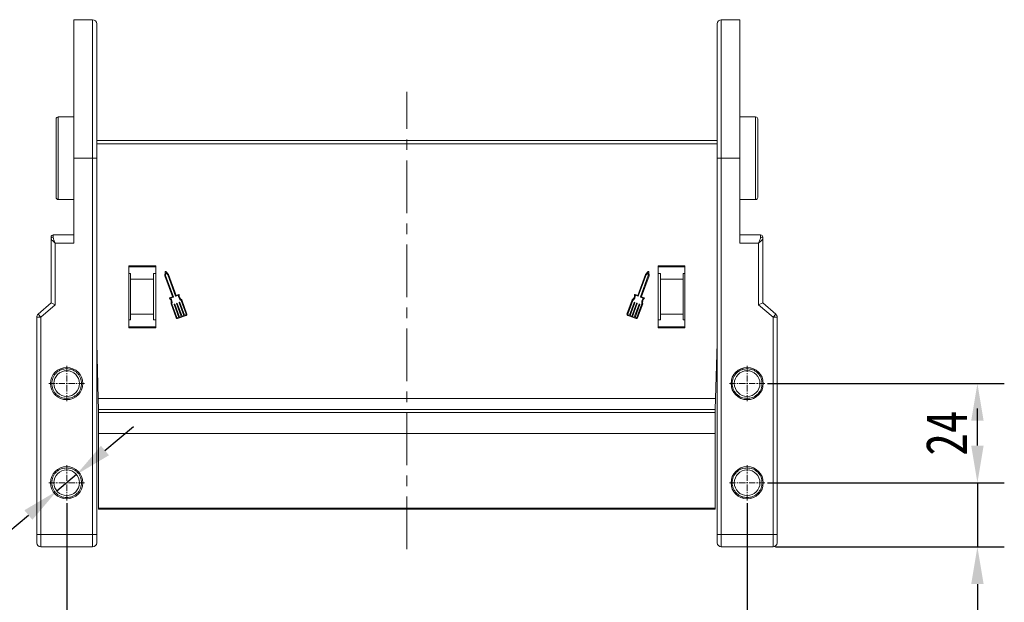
# Model space of a CAD drawing. Header units: millimetres. Extents: x 2552 to 4022, y 535 to 1568.
# Tile 8 of 47: x 2725 to 2963, y 950 to 1091. Entities that reach past the tile are written whole.
import ezdxf

# ---------------------------------------------------------------- set-up
doc = ezdxf.new("R2010")
doc.units = ezdxf.units.MM
doc.linetypes.add('CENTER', pattern=[0.6, 0.375, -0.075, 0.075, -0.075])
doc.linetypes.add('CENTERX2', pattern=[20.32, 12.7, -2.54, 2.54, -2.54])
doc.styles.get("Standard").update_dxf_attribs({"font": '仿宋_GB2312.ttf', "width": 0.8})
doc.dimstyles.new('ISO-45.1', dxfattribs={"dimtxt": 10, "dimasz": 9, "dimexe": 6.5, "dimexo": 0.625, "dimgap": 2.5, "dimtad": 1, "dimtoh": 1, "dimdsep": 46, "dimtxsty": 'Standard', "dimcen": 2.5, "dimadec": 0, "dimazin": 0, "dimtfac": 1, "dimtmove": 0, "dimatfit": 3, "dimfxl": 0, "dimarcsym": 0})
doc.dimstyles.new('副本 ISO-45.1', dxfattribs={"dimtxt": 10, "dimasz": 9, "dimexe": 6.5, "dimexo": 0.625, "dimgap": 2.5, "dimtad": 1, "dimdsep": 46, "dimtxsty": 'Standard', "dimcen": 2.5, "dimadec": 0, "dimazin": 0, "dimtfac": 1, "dimtmove": 0, "dimatfit": 3, "dimfxl": 0, "dimarcsym": 0})

# ---------------------------------------------------------------- blocks, each defined once
blk = doc.blocks.new('*D2211')
at = {"color": 0, "lineweight": -2}
for p, q in [((2736.22, 973.89), (2736.22, 927.01)), ((2900.72, 973.89), (2900.72, 927.01)), ((2745.22, 933.51), (2891.72, 933.51))]:
    blk.add_line(p, q, dxfattribs=at)
at = {"color": 0, "lineweight": 9}
for points in [[(2745.22, 935.01), (2745.22, 932.01), (2736.22, 933.51)], [(2891.72, 935.01), (2891.72, 932.01), (2900.72, 933.51)]]:
    blk.add_solid(points, dxfattribs=at)
at = {"layer": 'Defpoints', "color": 0, "lineweight": 9}
for p in [(2736.22, 974.52), (2900.72, 974.52), (2900.72, 933.51)]:
    blk.add_point(p, dxfattribs=at)
at = {"color": 0, "lineweight": 9, "insert": (2818.47, 941.01), "char_height": 10, "attachment_point": 5}
blk.add_mtext('164.5', dxfattribs=at)
blk = doc.blocks.new('*D2212')
at = {"color": 0, "lineweight": -2}
for p, q in [((2956.38, 987.81), (2956.38, 996.81)), ((2905.63, 978.81), (2962.88, 978.81)), ((2956.38, 978.81), (2956.38, 963.31)), ((2907.59, 963.31), (2962.88, 963.31)), ((2956.38, 954.31), (2956.38, 920.33))]:
    blk.add_line(p, q, dxfattribs=at)
at = {"color": 0, "lineweight": 9}
for points in [[(2954.88, 987.81), (2957.88, 987.81), (2956.38, 978.81)], [(2954.88, 954.31), (2957.88, 954.31), (2956.38, 963.31)]]:
    blk.add_solid(points, dxfattribs=at)
at = {"layer": 'Defpoints', "color": 0, "lineweight": 9}
for p in [(2905.01, 978.81), (2906.97, 963.31), (2956.38, 963.31)]:
    blk.add_point(p, dxfattribs=at)
at = {"color": 0, "lineweight": 9, "insert": (2948.88, 932.82), "char_height": 10, "attachment_point": 5, "rotation": 90}
blk.add_mtext('15.5', dxfattribs=at)
blk = doc.blocks.new('*D2213')
at = {"color": 0, "lineweight": -2}
for p, q in [((2905.63, 1002.81), (2962.88, 1002.81)), ((2956.38, 987.81), (2956.38, 993.81)), ((2905.63, 978.81), (2962.88, 978.81))]:
    blk.add_line(p, q, dxfattribs=at)
at = {"color": 0, "lineweight": 9}
for points in [[(2954.88, 993.81), (2957.88, 993.81), (2956.38, 1002.81)], [(2954.88, 987.81), (2957.88, 987.81), (2956.38, 978.81)]]:
    blk.add_solid(points, dxfattribs=at)
at = {"layer": 'Defpoints', "color": 0, "lineweight": 9}
for p in [(2905.01, 1002.81), (2956.38, 1002.81), (2905.01, 978.81)]:
    blk.add_point(p, dxfattribs=at)
at = {"color": 0, "lineweight": 9, "insert": (2948.88, 990.81), "char_height": 10, "attachment_point": 5, "rotation": 90}
blk.add_mtext('24', dxfattribs=at)
blk = doc.blocks.new('*D2234')
at = {"color": 0, "lineweight": -2}
for p, q in [((2745.47, 986.6), (2752.35, 992.4)), ((2738.59, 980.8), (2733.84, 976.81)), ((2712.43, 958.77), (2726.96, 971.01)), ((2688.73, 958.77), (2712.43, 958.77))]:
    blk.add_line(p, q, dxfattribs=at)
at = {"color": 0, "lineweight": 9}
for points in [[(2744.5, 987.75), (2746.44, 985.46), (2738.59, 980.8)], [(2725.99, 972.16), (2727.93, 969.86), (2733.84, 976.81)]]:
    blk.add_solid(points, dxfattribs=at)
at = {"layer": 'Defpoints', "color": 0, "lineweight": 9}
for p in [(2738.59, 980.8), (2733.84, 976.81)]:
    blk.add_point(p, dxfattribs=at)
at = {"color": 0, "lineweight": 9, "insert": (2699.33, 966.27), "char_height": 10, "attachment_point": 5}
blk.add_mtext('∅6.2', dxfattribs=at)

msp = doc.modelspace()

# ---------------------------------------------------------------- linework, layer by layer
at = {"color": 7, "linetype": 'Continuous', "lineweight": 15}
for p, q in [((2742.465, 1090.807), (2737.965, 1090.807)), ((2737.965, 1090.807), (2737.965, 1057.307)), ((2742.465, 1090.807), (2742.465, 1057.307)), ((2898.965, 1090.807), (2894.465, 1090.807)), ((2894.465, 1057.307), (2894.465, 1090.807)), ((2898.965, 1057.307), (2898.965, 1090.807)), ((2737.965, 1067.307), (2734.165, 1067.307)), ((2734.165, 1067.307), (2734.165, 1047.307)), ((2902.765, 1067.307), (2898.965, 1067.307)), ((2902.765, 1047.307), (2902.765, 1067.307)), ((2818.465, 1061.597), (2743.465, 1061.597)), ((2893.465, 1061.597), (2818.465, 1061.597)), ((2743.465, 1060.797), (2818.465, 1060.797)), ((2818.465, 1060.797), (2893.465, 1060.797)), ((2737.965, 1036.744), (2737.965, 1057.307)), ((2737.965, 1057.307), (2742.465, 1057.307)), ((2742.465, 1057.307), (2742.465, 966.307)), ((2743.465, 1057.307), (2742.465, 1057.307)), ((2743.465, 1057.307), (2743.465, 966.307)), ((2893.465, 1057.307), (2894.465, 1057.307)), ((2893.465, 966.307), (2893.465, 1057.307)), ((2894.465, 1057.307), (2898.965, 1057.307)), ((2894.465, 966.307), (2894.465, 1057.307)), ((2898.965, 1057.307), (2898.965, 1036.744)), ((2734.165, 1047.307), (2737.965, 1047.307)), ((2898.965, 1047.307), (2902.765, 1047.307)), ((2732.465, 1038.127), (2732.465, 1037.862)), ((2732.465, 1037.862), (2732.465, 1022.307)), ((2737.965, 1038.744), (2732.965, 1038.744)), ((2732.965, 1038.235), (2732.965, 1038.744)), ((2903.965, 1038.744), (2898.965, 1038.744)), ((2903.965, 1038.235), (2903.965, 1038.744)), ((2904.465, 1022.307), (2904.465, 1037.862)), ((2733.465, 1021.847), (2733.465, 1036.744)), ((2733.465, 1036.744), (2737.965, 1036.744)), ((2898.965, 1036.744), (2903.465, 1036.744)), ((2903.465, 1036.744), (2903.465, 1021.847)), ((2757.765, 1031.307), (2751.265, 1031.307)), ((2751.265, 1031.307), (2751.265, 1016.307)), ((2757.765, 1031.057), (2751.265, 1031.057)), ((2757.765, 1016.307), (2757.765, 1031.307)), ((2879.165, 1031.307), (2879.165, 1016.307)), ((2885.665, 1031.307), (2879.165, 1031.307)), ((2885.665, 1031.057), (2879.165, 1031.057)), ((2885.665, 1016.307), (2885.665, 1031.307)), ((2751.265, 1029.421), (2751.665, 1029.421)), ((2751.665, 1029.421), (2751.665, 1028.057)), ((2757.165, 1029.421), (2757.765, 1029.421)), ((2757.165, 1028.057), (2757.165, 1029.421)), ((2759.988, 1029.825), (2759.939, 1028.875)), ((2759.939, 1028.875), (2761.775, 1023.85)), ((2760.124, 1028.902), (2760.16, 1029.601)), ((2762.009, 1023.742), (2760.124, 1028.902)), ((2760.796, 1029.188), (2760.146, 1029.882)), ((2760.16, 1029.601), (2760.638, 1029.09)), ((2760.638, 1029.09), (2762.523, 1023.929)), ((2762.647, 1024.12), (2760.796, 1029.188)), ((2876.134, 1029.188), (2874.283, 1024.12)), ((2876.293, 1029.09), (2874.407, 1023.929)), ((2874.921, 1023.742), (2876.807, 1028.902)), ((2875.155, 1023.85), (2876.991, 1028.875)), ((2876.784, 1029.882), (2876.134, 1029.188)), ((2876.771, 1029.601), (2876.293, 1029.09)), ((2876.807, 1028.902), (2876.771, 1029.601)), ((2876.991, 1028.875), (2876.942, 1029.825)), ((2879.165, 1029.421), (2879.765, 1029.421)), ((2879.765, 1029.421), (2879.765, 1028.057)), ((2885.265, 1029.421), (2885.665, 1029.421)), ((2885.265, 1028.057), (2885.265, 1029.421)), ((2751.665, 1028.057), (2757.165, 1028.057)), ((2751.665, 1028.057), (2751.665, 1019.557)), ((2757.165, 1019.557), (2757.165, 1028.057)), ((2879.765, 1028.057), (2885.265, 1028.057)), ((2879.765, 1028.057), (2879.765, 1019.557)), ((2885.265, 1019.557), (2885.265, 1028.057)), ((2761.748, 1023.792), (2761.128, 1023.565)), ((2761.32, 1023.441), (2761.982, 1023.683)), ((2762.582, 1023.902), (2763.244, 1024.144)), ((2763.31, 1024.363), (2762.647, 1024.12)), ((2874.283, 1024.12), (2873.62, 1024.363)), ((2874.349, 1023.902), (2873.686, 1024.144)), ((2875.61, 1023.441), (2874.948, 1023.683)), ((2875.802, 1023.565), (2875.182, 1023.792)), ((2732.465, 1022.307), (2729.314, 1019.606)), ((2729.965, 1018.847), (2733.465, 1021.847)), ((2732.465, 1022.307), (2733.465, 1021.847)), ((2761.452, 1022.078), (2762.693, 1018.681)), ((2762.864, 1018.744), (2761.642, 1022.088)), ((2762.189, 1021.92), (2763.324, 1018.815)), ((2762.302, 1022.01), (2762.216, 1021.978)), ((2763.495, 1018.877), (2762.361, 1021.982)), ((2762.789, 1022.139), (2763.923, 1019.034)), ((2762.902, 1022.229), (2762.816, 1022.197)), ((2764.095, 1019.096), (2762.96, 1022.201)), ((2763.389, 1022.358), (2764.523, 1019.253)), ((2763.501, 1022.448), (2763.416, 1022.416)), ((2764.694, 1019.315), (2763.56, 1022.421)), ((2763.87, 1022.901), (2765.091, 1019.558)), ((2765.263, 1019.62), (2764.021, 1023.017)), ((2872.909, 1023.017), (2871.668, 1019.62)), ((2873.061, 1022.901), (2871.839, 1019.558)), ((2872.236, 1019.315), (2873.37, 1022.421)), ((2873.542, 1022.358), (2872.407, 1019.253)), ((2872.836, 1019.096), (2873.97, 1022.201)), ((2874.141, 1022.139), (2873.007, 1019.034)), ((2873.429, 1022.448), (2873.515, 1022.416)), ((2873.435, 1018.877), (2874.57, 1021.982)), ((2874.741, 1021.92), (2873.606, 1018.815)), ((2874.028, 1022.229), (2874.114, 1022.197)), ((2874.066, 1018.744), (2875.288, 1022.088)), ((2874.237, 1018.681), (2875.479, 1022.078)), ((2874.628, 1022.01), (2874.714, 1021.978)), ((2904.465, 1022.307), (2903.465, 1021.847)), ((2903.465, 1021.847), (2906.965, 1018.847)), ((2907.616, 1019.606), (2904.465, 1022.307)), ((2728.965, 1018.847), (2728.965, 966.307)), ((2729.965, 1018.847), (2728.965, 1018.847)), ((2729.314, 1019.606), (2729.965, 1018.847)), ((2729.965, 966.307), (2729.965, 1018.847)), ((2757.165, 1019.557), (2751.665, 1019.557)), ((2751.665, 1019.557), (2751.665, 1018.193)), ((2757.165, 1018.193), (2757.165, 1019.557)), ((2763.324, 1018.815), (2762.981, 1018.69)), ((2763.044, 1018.518), (2765.1, 1019.269)), ((2763.923, 1019.034), (2763.495, 1018.877)), ((2764.523, 1019.253), (2764.095, 1019.096)), ((2765.037, 1019.441), (2764.694, 1019.315)), ((2871.831, 1019.269), (2873.887, 1018.518)), ((2871.893, 1019.441), (2872.236, 1019.315)), ((2872.407, 1019.253), (2872.836, 1019.096)), ((2873.007, 1019.034), (2873.435, 1018.877)), ((2873.606, 1018.815), (2873.949, 1018.69)), ((2885.265, 1019.557), (2879.765, 1019.557)), ((2879.765, 1019.557), (2879.765, 1018.193)), ((2885.265, 1018.193), (2885.265, 1019.557)), ((2906.965, 1018.847), (2907.616, 1019.606)), ((2906.965, 1018.847), (2906.965, 966.307)), ((2906.965, 1018.847), (2907.965, 1018.847)), ((2907.965, 966.307), (2907.965, 1018.847)), ((2751.665, 1018.193), (2751.265, 1018.193)), ((2751.265, 1016.557), (2757.765, 1016.557)), ((2757.765, 1018.193), (2757.165, 1018.193)), ((2879.765, 1018.193), (2879.165, 1018.193)), ((2879.165, 1016.557), (2885.665, 1016.557)), ((2885.665, 1018.193), (2885.265, 1018.193)), ((2751.265, 1016.307), (2757.765, 1016.307)), ((2879.165, 1016.307), (2885.665, 1016.307)), ((2743.842, 999.157), (2743.465, 1012.566)), ((2743.465, 1011.744), (2743.488, 1011.744)), ((2893.465, 1012.566), (2893.088, 999.157)), ((2893.442, 1011.744), (2893.465, 1011.744)), ((2743.467, 1011.244), (2743.465, 1011.266)), ((2743.467, 1011.244), (2743.484, 1011.064)), ((2743.467, 1011.244), (2743.502, 1011.244)), ((2743.484, 1011.064), (2743.517, 1010.711)), ((2743.507, 1011.064), (2743.484, 1011.064)), ((2893.413, 1010.711), (2893.446, 1011.064)), ((2893.446, 1011.064), (2893.423, 1011.064)), ((2893.428, 1011.244), (2893.463, 1011.244)), ((2893.446, 1011.064), (2893.463, 1011.244)), ((2893.465, 1011.266), (2893.463, 1011.244)), ((2818.465, 999.157), (2743.842, 999.157)), ((2743.842, 999.157), (2743.915, 996.545)), ((2893.088, 999.157), (2818.465, 999.157)), ((2893.015, 996.545), (2893.088, 999.157)), ((2743.915, 996.545), (2818.465, 996.545)), ((2743.915, 995.799), (2743.915, 996.545)), ((2818.465, 995.799), (2743.915, 995.799)), ((2743.915, 995.799), (2743.915, 990.698)), ((2818.465, 996.545), (2893.015, 996.545)), ((2893.015, 995.799), (2818.465, 995.799)), ((2893.015, 996.545), (2893.015, 995.799)), ((2893.015, 990.698), (2893.015, 995.799)), ((2743.915, 990.698), (2818.465, 990.698)), ((2743.915, 990.698), (2743.915, 972.662)), ((2818.465, 990.698), (2893.015, 990.698)), ((2893.015, 972.662), (2893.015, 990.698)), ((2743.915, 972.662), (2818.465, 972.662)), ((2743.915, 972.662), (2743.915, 972.432)), ((2743.915, 972.432), (2818.465, 972.432)), ((2818.465, 972.662), (2893.015, 972.662)), ((2818.465, 972.432), (2893.015, 972.432)), ((2893.015, 972.432), (2893.015, 972.662)), ((2728.965, 966.307), (2729.965, 966.307)), ((2742.465, 966.307), (2729.965, 966.307)), ((2729.965, 966.307), (2729.965, 963.307)), ((2742.465, 966.307), (2742.465, 963.307)), ((2742.465, 966.307), (2743.465, 966.307)), ((2893.465, 966.307), (2894.465, 966.307)), ((2906.965, 966.307), (2894.465, 966.307)), ((2894.465, 963.307), (2894.465, 966.307)), ((2906.965, 963.307), (2906.965, 966.307)), ((2906.965, 966.307), (2907.965, 966.307)), ((2729.965, 963.307), (2742.465, 963.307)), ((2894.465, 963.307), (2906.965, 963.307))]:
    msp.add_line(p, q, dxfattribs=at)
at = {"color": 1, "linetype": 'CENTERX2', "lineweight": 13}
msp.add_line((2818.465, 962.771), (2818.465, 1073.376), dxfattribs=at)
at = {"color": 1, "linetype": 'CENTER', "lineweight": 9, "ltscale": 3.9624}
for p, q in [((2736.215, 998.517), (2736.215, 1007.097)), ((2900.715, 998.517), (2900.715, 1007.097)), ((2731.925, 1002.807), (2740.505, 1002.807)), ((2896.425, 1002.807), (2905.005, 1002.807)), ((2736.215, 974.517), (2736.215, 983.097)), ((2900.715, 974.517), (2900.715, 983.097)), ((2731.925, 978.807), (2740.505, 978.807)), ((2896.425, 978.807), (2905.005, 978.807))]:
    msp.add_line(p, q, dxfattribs=at)
at = {"color": 7, "linetype": 'Continuous', "lineweight": 15}
for centre, radius in [((2736.215, 1002.807), 3.9), ((2736.215, 1002.807), 3.1), ((2900.715, 1002.807), 3.9), ((2900.715, 1002.807), 3.1), ((2736.215, 978.807), 3.9), ((2736.215, 978.807), 3.1), ((2900.715, 978.807), 3.9), ((2900.715, 978.807), 3.1)]:
    msp.add_circle(centre, radius, dxfattribs=at)
for centre, radius, start, end in [((2742.465, 1089.807), 1, 0, 90), ((2894.465, 1089.807), 1, 90, 180), ((2734.165, 1066.807), 0.5, 90, 180), ((2902.765, 1066.807), 0.5, 0, 90), ((2734.165, 1047.807), 0.5, 180, 270), ((2902.765, 1047.807), 0.5, 270, 0), ((2732.965, 1038.244), 0.5, 90, 180), ((2732.91, 1037.787), 0.451, 82.91865, 170.4798), ((2903.965, 1038.244), 0.5, 0, 90), ((2904.021, 1037.787), 0.451, 9.5202, 97.08135), ((2760.08, 1029.82), 0.0912, 43.09192, 177.049), ((2876.851, 1029.82), 0.0912, 2.951, 136.90808), ((2761.159, 1023.48), 0.0912, 110.07046, 225.58546), ((2761.732, 1023.835), 0.0456, 290.07046, 20.07046), ((2761.966, 1023.726), 0.0456, 290.07046, 20.07046), ((2762.566, 1023.945), 0.0456, 200.07046, 290.07046), ((2764.782, 1024.14), 1.538, 179.8338, 233.62975), ((2763.341, 1024.277), 0.0912, 354.55545, 110.07046), ((2764.782, 1024.14), 1.355, 174.55545, 235.88812), ((2872.149, 1024.14), 1.355, 304.11188, 5.44455), ((2872.149, 1024.14), 1.538, 306.37025, 0.1662), ((2873.589, 1024.277), 0.0912, 69.92954, 185.44455), ((2874.364, 1023.945), 0.0456, 249.92954, 339.92954), ((2874.964, 1023.726), 0.0456, 159.92954, 249.92954), ((2875.198, 1023.835), 0.0456, 159.92954, 249.92954), ((2875.771, 1023.48), 0.0912, 314.41454, 69.92954), ((2760.147, 1022.446), 1.355, 344.2528, 45.58546), ((2760.147, 1022.446), 1.538, 346.51116, 40.30711), ((2762.232, 1021.935), 0.0456, 110.07046, 200.07046), ((2762.318, 1021.967), 0.0456, 20.07046, 110.07046), ((2762.832, 1022.154), 0.0456, 110.07046, 200.07046), ((2762.917, 1022.186), 0.0456, 20.07046, 110.07046), ((2763.431, 1022.374), 0.0456, 110.07046, 200.07046), ((2763.517, 1022.405), 0.0456, 20.07046, 110.07046), ((2873.413, 1022.405), 0.0456, 69.92954, 159.92954), ((2873.499, 1022.374), 0.0456, 339.92954, 69.92954), ((2874.013, 1022.186), 0.0456, 69.92954, 159.92954), ((2874.098, 1022.154), 0.0456, 339.92954, 69.92954), ((2874.612, 1021.967), 0.0456, 69.92954, 159.92954), ((2874.698, 1021.935), 0.0456, 339.92954, 69.92954), ((2876.783, 1022.446), 1.538, 139.69289, 193.48884), ((2876.783, 1022.446), 1.355, 134.41454, 195.7472), ((2729.965, 1018.847), 1, 130.60129, 180), ((2762.95, 1018.775), 0.0912, 200.07046, 290.07046), ((2765.006, 1019.526), 0.0912, 290.07046, 20.07046), ((2765.006, 1019.526), 0.274, 290.07046, 20.07046), ((2871.925, 1019.526), 0.274, 159.92954, 249.92954), ((2871.925, 1019.526), 0.0912, 159.92954, 249.92954), ((2873.98, 1018.775), 0.0912, 249.92954, 339.92954), ((2906.965, 1018.847), 1, 0, 49.39871), ((2762.95, 1018.775), 0.274, 200.07046, 290.07046), ((2873.98, 1018.775), 0.274, 249.92954, 339.92954), ((2729.965, 964.307), 1, 180, 270), ((2742.465, 964.307), 1, 270, 0), ((2894.465, 964.307), 1, 180, 270), ((2906.965, 964.307), 1, 270, 0)]:
    msp.add_arc(centre, radius, start, end, dxfattribs=at)
for points, knots in [([(2743.465, 1089.807), (2743.465, 1089.781), (2743.465, 1089.729), (2743.465, 1089.297), (2743.465, 1088.592), (2743.465, 1087.558), (2743.465, 1086.214), (2743.465, 1084.544), (2743.465, 1082.578), (2743.465, 1080.328), (2743.465, 1077.836), (2743.465, 1075.436), (2743.465, 1073.232), (2743.465, 1071.288), (2743.465, 1068.985), (2743.465, 1066.302), (2743.465, 1063.288), (2743.465, 1060.28), (2743.465, 1058.298), (2743.465, 1057.307)], [0, 0, 0, 0, 0.05824128, 0.11649297, 0.17823133, 0.23997996, 0.30429173, 0.36861382, 0.43429402, 0.49998476, 0.56566497, 0.63135571, 0.6742718, 0.71709477, 0.76002002, 0.82175838, 0.88350701, 0.94175091, 1, 1, 1, 1]), ([(2893.465, 1057.307), (2893.465, 1058.298), (2893.465, 1060.28), (2893.465, 1063.288), (2893.465, 1066.302), (2893.465, 1069.33), (2893.465, 1072.283), (2893.465, 1075.141), (2893.465, 1077.835), (2893.465, 1080.328), (2893.465, 1082.578), (2893.465, 1084.329), (2893.465, 1085.666), (2893.465, 1086.674), (2893.465, 1087.675), (2893.465, 1088.592), (2893.465, 1089.297), (2893.465, 1089.729), (2893.465, 1089.781), (2893.465, 1089.807)], [0, 0, 0, 0, 0.0582439, 0.1164929, 0.1782313, 0.23998, 0.3042917, 0.3686138, 0.434294, 0.4999848, 0.565665, 0.6313557, 0.6742718, 0.7170948, 0.76002, 0.8217584, 0.883507, 0.9417483, 1, 1, 1, 1]), ([(2733.665, 1066.807), (2733.665, 1066.776), (2733.665, 1066.713), (2733.665, 1066.275), (2733.665, 1065.757), (2733.665, 1065.104), (2733.665, 1064.072), (2733.665, 1062.553), (2733.665, 1060.85), (2733.665, 1059.08), (2733.665, 1057.307), (2733.665, 1055.534), (2733.665, 1054.071), (2733.665, 1052.929), (2733.665, 1051.812), (2733.665, 1050.542), (2733.665, 1049.306), (2733.665, 1048.43), (2733.665, 1047.901), (2733.665, 1047.838), (2733.665, 1047.807)], [0, 0, 0, 0, 0.0582484, 0.1199858, 0.152188, 0.1843725, 0.2500413, 0.31571, 0.3800142, 0.4417516, 0.5, 0.5582484, 0.6199858, 0.652188, 0.6843725, 0.7500413, 0.81571, 0.8800142, 0.9417516, 1, 1, 1, 1]), ([(2903.265, 1047.807), (2903.265, 1047.838), (2903.265, 1047.901), (2903.265, 1048.339), (2903.265, 1048.857), (2903.265, 1049.51), (2903.265, 1050.542), (2903.265, 1052.061), (2903.265, 1053.763), (2903.265, 1055.534), (2903.265, 1057.307), (2903.265, 1059.08), (2903.265, 1060.543), (2903.265, 1061.684), (2903.265, 1062.802), (2903.265, 1064.072), (2903.265, 1065.308), (2903.265, 1066.184), (2903.265, 1066.713), (2903.265, 1066.776), (2903.265, 1066.807)], [0, 0, 0, 0, 0.0582484, 0.1199858, 0.152188, 0.1843725, 0.2500413, 0.31571, 0.3800142, 0.4417516, 0.5, 0.5582484, 0.6199858, 0.652188, 0.6843725, 0.7500413, 0.81571, 0.8800142, 0.9417516, 1, 1, 1, 1]), ([(2733.465, 1036.744), (2733.342, 1036.85), (2733.098, 1037.062), (2732.768, 1037.371), (2732.518, 1037.65), (2732.482, 1037.794), (2732.465, 1037.862)], [0, 0, 0, 0, 0.2515188, 0.5017844, 0.7656323, 1, 1, 1, 1]), ([(2732.965, 1038.235), (2732.975, 1038.14), (2732.997, 1037.93), (2733.168, 1037.432), (2733.349, 1037.014), (2733.465, 1036.744)], [0, 0, 0, 0, 0.2270634, 0.50158693, 1, 1, 1, 1]), ([(2903.465, 1036.744), (2903.581, 1037.014), (2903.762, 1037.432), (2903.934, 1037.93), (2903.955, 1038.14), (2903.965, 1038.235)], [0, 0, 0, 0, 0.49841293, 0.77292805, 1, 1, 1, 1]), ([(2904.465, 1037.862), (2904.448, 1037.794), (2904.413, 1037.65), (2904.162, 1037.371), (2903.833, 1037.061), (2903.588, 1036.85), (2903.465, 1036.744)], [0, 0, 0, 0, 0.2343503, 0.4981953, 0.748869, 1, 1, 1, 1]), ([(2904.465, 1037.862), (2904.465, 1037.979), (2904.465, 1038.105), (2904.465, 1038.14), (2904.465, 1038.142)], [0, 0, 0, 0, 0.93147, 1, 1, 1, 1]), ([(2736.215, 999.207), (2735.762, 999.255), (2735.064, 999.33), (2734.224, 999.778), (2733.652, 1000.243), (2733.184, 1000.816), (2732.75, 1001.655), (2732.528, 1002.807), (2732.75, 1003.959), (2733.184, 1004.798), (2733.652, 1005.37), (2734.224, 1005.836), (2735.063, 1006.284), (2735.762, 1006.359), (2736.215, 1006.407)], [0, 0, 0, 0, 0.1197215, 0.184837, 0.25, 0.3151155, 0.3802785, 0.5, 0.6197215, 0.684837, 0.75, 0.8151155, 0.8802785, 1, 1, 1, 1]), ([(2736.215, 1006.407), (2736.668, 1006.359), (2737.367, 1006.284), (2738.206, 1005.836), (2738.778, 1005.371), (2739.246, 1004.798), (2739.68, 1003.959), (2739.902, 1002.807), (2739.68, 1001.655), (2739.246, 1000.816), (2738.778, 1000.243), (2738.206, 999.778), (2737.367, 999.33), (2736.668, 999.255), (2736.215, 999.207)], [0, 0, 0, 0, 0.1197215, 0.184837, 0.25, 0.3151155, 0.3802785, 0.5, 0.6197215, 0.684837, 0.75, 0.8151155, 0.8802785, 1, 1, 1, 1]), ([(2900.715, 999.207), (2900.262, 999.255), (2899.564, 999.33), (2898.724, 999.778), (2898.152, 1000.243), (2897.684, 1000.816), (2897.25, 1001.655), (2897.028, 1002.807), (2897.25, 1003.959), (2897.684, 1004.798), (2898.152, 1005.37), (2898.724, 1005.836), (2899.563, 1006.284), (2900.262, 1006.359), (2900.715, 1006.407)], [0, 0, 0, 0, 0.1197215, 0.184837, 0.25, 0.3151155, 0.3802785, 0.5, 0.6197215, 0.684837, 0.75, 0.8151155, 0.8802785, 1, 1, 1, 1]), ([(2900.715, 1006.407), (2901.168, 1006.359), (2901.867, 1006.284), (2902.706, 1005.836), (2903.278, 1005.371), (2903.746, 1004.798), (2904.18, 1003.959), (2904.402, 1002.807), (2904.18, 1001.655), (2903.746, 1000.816), (2903.278, 1000.243), (2902.706, 999.778), (2901.867, 999.33), (2901.168, 999.255), (2900.715, 999.207)], [0, 0, 0, 0, 0.1197215, 0.184837, 0.25, 0.3151155, 0.3802785, 0.5, 0.6197215, 0.684837, 0.75, 0.8151155, 0.8802785, 1, 1, 1, 1]), ([(2736.215, 975.207), (2735.762, 975.255), (2735.064, 975.33), (2734.224, 975.778), (2733.652, 976.243), (2733.184, 976.816), (2732.75, 977.655), (2732.528, 978.807), (2732.75, 979.959), (2733.184, 980.798), (2733.652, 981.37), (2734.224, 981.836), (2735.063, 982.284), (2735.762, 982.359), (2736.215, 982.407)], [0, 0, 0, 0, 0.1197215, 0.184837, 0.25, 0.3151155, 0.3802785, 0.5, 0.6197215, 0.684837, 0.75, 0.8151155, 0.8802785, 1, 1, 1, 1]), ([(2736.215, 982.407), (2736.668, 982.359), (2737.367, 982.284), (2738.206, 981.836), (2738.778, 981.371), (2739.246, 980.798), (2739.68, 979.959), (2739.902, 978.807), (2739.68, 977.655), (2739.246, 976.816), (2738.778, 976.243), (2738.206, 975.778), (2737.367, 975.33), (2736.668, 975.255), (2736.215, 975.207)], [0, 0, 0, 0, 0.1197215, 0.184837, 0.25, 0.3151155, 0.3802785, 0.5, 0.6197215, 0.684837, 0.75, 0.8151155, 0.8802785, 1, 1, 1, 1]), ([(2900.715, 975.207), (2900.262, 975.255), (2899.564, 975.33), (2898.724, 975.778), (2898.152, 976.243), (2897.684, 976.816), (2897.25, 977.655), (2897.028, 978.807), (2897.25, 979.959), (2897.684, 980.798), (2898.152, 981.37), (2898.724, 981.836), (2899.563, 982.284), (2900.262, 982.359), (2900.715, 982.407)], [0, 0, 0, 0, 0.1197215, 0.184837, 0.25, 0.3151155, 0.3802785, 0.5, 0.6197215, 0.684837, 0.75, 0.8151155, 0.8802785, 1, 1, 1, 1]), ([(2900.715, 982.407), (2901.168, 982.359), (2901.867, 982.284), (2902.706, 981.836), (2903.278, 981.371), (2903.746, 980.798), (2904.18, 979.959), (2904.402, 978.807), (2904.18, 977.655), (2903.746, 976.816), (2903.278, 976.243), (2902.706, 975.778), (2901.867, 975.33), (2901.168, 975.255), (2900.715, 975.207)], [0, 0, 0, 0, 0.1197215, 0.184837, 0.25, 0.3151155, 0.3802785, 0.5, 0.6197215, 0.684837, 0.75, 0.8151155, 0.8802785, 1, 1, 1, 1]), ([(2728.965, 966.307), (2728.965, 966.055), (2728.965, 965.667), (2728.965, 965.201), (2728.965, 964.883), (2728.965, 964.624), (2728.965, 964.375), (2728.965, 964.334), (2728.965, 964.307)], [0, 0, 0, 0, 0.23944295, 0.36980709, 0.50000008, 0.63036414, 0.76055705, 1, 1, 1, 1]), ([(2743.465, 966.307), (2743.465, 966.055), (2743.465, 965.667), (2743.465, 965.201), (2743.465, 964.883), (2743.465, 964.624), (2743.465, 964.375), (2743.465, 964.334), (2743.465, 964.307)], [0, 0, 0, 0, 0.2394429, 0.3696359, 0.4999999, 0.6301929, 0.7605571, 1, 1, 1, 1]), ([(2893.465, 964.307), (2893.465, 964.334), (2893.465, 964.375), (2893.465, 964.624), (2893.465, 964.883), (2893.465, 965.201), (2893.465, 965.667), (2893.465, 966.055), (2893.465, 966.307)], [0, 0, 0, 0, 0.2394429, 0.3696359, 0.4999999, 0.6301929, 0.7605571, 1, 1, 1, 1]), ([(2907.965, 964.307), (2907.965, 964.334), (2907.965, 964.375), (2907.965, 964.624), (2907.965, 964.883), (2907.965, 965.201), (2907.965, 965.667), (2907.965, 966.055), (2907.965, 966.307)], [0, 0, 0, 0, 0.2394429, 0.3698071, 0.5000001, 0.6303641, 0.7605571, 1, 1, 1, 1])]:
    msp.add_open_spline(points, degree=3, knots=knots, dxfattribs=at)

# ---------------------------------------------------------------- dimensions: what is measured, and where the dimension line sits
at = {"color": 5, "lineweight": 9}
for base, p2, picture, middle in [((2956.38, 1002.807), (2905.005, 1002.807), '*D2213', (2948.88, 990.807)), ((2956.38, 963.307), (2906.965, 963.307), '*D2212', (2948.88, 932.818))]:
    dim = msp.add_linear_dim(base=base, p1=(2905.005, 978.807), p2=p2, angle=90, dimstyle='副本 ISO-45.1', dxfattribs=at)
    dim.commit()
    dim.dimension.update_dxf_attribs({"geometry": picture, "text_midpoint": middle})
dim = msp.add_diameter_dim_2p(p1=(2738.586, 980.804), p2=(2733.844, 976.81), dimstyle='ISO-45.1', dxfattribs=at)
dim.commit()
dim.dimension.update_dxf_attribs({"geometry": '*D2234', "text_midpoint": (2699.329, 966.27)})
dim = msp.add_linear_dim(base=(2900.715, 933.506), p1=(2736.215, 974.517), p2=(2900.715, 974.517), dimstyle='副本 ISO-45.1', dxfattribs=at)
dim.commit()
dim.dimension.update_dxf_attribs({"geometry": '*D2211', "text_midpoint": (2818.465, 941.006)})

doc.saveas('drawing.dxf')
